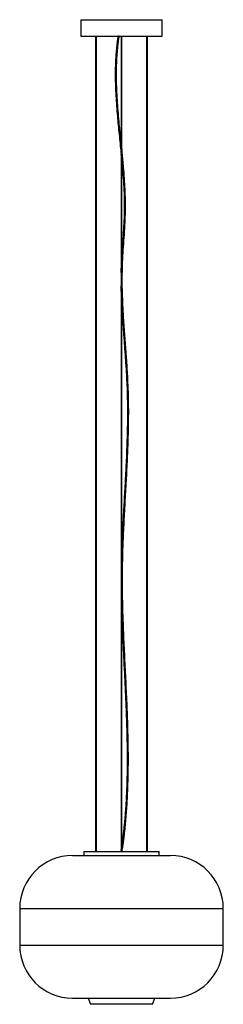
# Paper-space layout '_Frontal' of a CAD drawing. Header units: millimetres. Extents: x -250 to 250, y -190 to 2225.
import ezdxf

# ---------------------------------------------------------------- set-up
doc = ezdxf.new("R2010")
doc.units = ezdxf.units.MM

psp = doc.layouts.new('_Frontal')

# ---------------------------------------------------------------- linework, layer by layer
at = {"color": 7, "linetype": 'Continuous', "lineweight": 25}
for p, q in [((-100, 2225), (-100, 2185)), ((-100, 2225), (100, 2225)), ((100, 2185), (100, 2225)), ((-100, 2185), (100, 2185)), ((-63.5, 2185), (-63.5, 185)), ((-61.5, 185), (-61.5, 2185)), ((-5.6, 2184.8), (-7.1, 2185)), ((-1, 2185), (-1, 1925.8)), ((1, 1906.2), (1, 2185)), ((61.5, 2185), (61.5, 185)), ((63.5, 185), (63.5, 2185)), ((-1, 1896), (-1, 1605.1)), ((1, 1653.5), (1, 1875)), ((-1, 1572.2), (-1, 188.4)), ((1, 936.3), (1, 1516)), ((1, 202.3), (1, 759.9)), ((-120, 175), (120, 175)), ((-92.5, 185), (-92.5, 175)), ((-92.5, 185), (92.5, 185)), ((-1, 188.4), (-1.5, 185.2)), ((0, 185), (-1.5, 185.2)), ((-1, 185.2), (-1, 185)), ((92.5, 175), (92.5, 185)), ((-250, 45), (-250, -45)), ((-250, 45), (250, 45)), ((250, -45), (250, 45)), ((-250, -45), (250, -45)), ((-120, -175), (120, -175)), ((-81.6, -175), (-76.1, -190)), ((76.1, -190), (-76.1, -190)), ((76.1, -190), (81.6, -175))]:
    psp.add_line(p, q, dxfattribs=at)
for centre, start, end in [((-120, 45), 90, 180), ((120, 45), 0, 90), ((-120, -45), 180, 270), ((120, -45), 270, 0)]:
    psp.add_arc(centre, 130, start, end, dxfattribs=at)
for points, knots in [([(-8.5, 2185.2), (-9.1, 2181.7), (-10.1, 2174.9), (-11.3, 2165.1), (-12.2, 2156.2), (-13, 2148.3), (-13.5, 2141.2), (-14, 2135.2), (-14.3, 2130), (-14.5, 2125.4), (-14.7, 2120.9), (-14.9, 2116.3), (-15.2, 2106.3), (-15.4, 2090.7), (-15.2, 2068.3), (-14.2, 2044.4), (-12.7, 2019.3), (-10.2, 1987.6), (-6.5, 1949.4), (-3, 1916.7), (-1.3, 1898.8), (-1, 1895.9)], [0, 0, 0, 0, 0.037172, 0.071082, 0.10177, 0.129264, 0.153586, 0.174751, 0.191825, 0.207248, 0.222796, 0.23849, 0.254331, 0.32663, 0.399489, 0.486247, 0.573022, 0.659809, 0.814807, 0.969814, 1, 1, 1, 1]), ([(-1, 1925.5), (-1.2, 1928.1), (-2.7, 1942.4), (-5.1, 1965.6), (-7.8, 1994.9), (-9.8, 2021.3), (-11.4, 2047.8), (-12.2, 2069.8), (-12.4, 2087.1), (-12.3, 2096.8), (-12.2, 2103.3), (-12.2, 2107), (-12.1, 2110.5), (-12, 2114.3), (-11.8, 2118.9), (-11.5, 2124.9), (-11.1, 2132.2), (-10.6, 2140.6), (-9.8, 2150.1), (-8.8, 2160.7), (-7.4, 2172.4), (-6.2, 2180.5), (-5.6, 2184.8)], [0, 0, 0, 0, 0.030423, 0.166345, 0.268278, 0.370199, 0.472101, 0.573982, 0.624024, 0.671512, 0.685746, 0.69965, 0.713224, 0.726931, 0.742919, 0.767025, 0.7953, 0.827759, 0.86442, 0.905316, 0.950489, 1, 1, 1, 1]), ([(-1, 1925.8), (-1, 1925.8), (-1, 1925.8), (-1, 1925.8), (-1, 1925.8), (-1, 1925.8), (-1, 1925.7), (-1, 1925.4), (-0.9, 1923.9), (-0.6, 1919.5), (-0.3, 1914.5), (0.3, 1909.8), (0.6, 1907.8), (0.9, 1906.7), (0.9, 1906.4), (1, 1906.2), (1, 1906.2), (1, 1906.2), (1, 1906.2)], [0, 0, 0, 0, 0.000358, 0.001423, 0.002488, 0.003935, 0.00659, 0.015707, 0.059341, 0.232731, 0.673043, 0.80328, 0.934558, 0.967249, 0.983657, 0.990293, 0.996993, 1, 1, 1, 1]), ([(1, 1875), (1, 1875), (1, 1875), (1, 1875), (1, 1875), (1, 1875), (1, 1875.1), (1, 1875.3), (0.9, 1876.1), (0.7, 1879.6), (0.4, 1884.4), (0, 1889.9), (-0.4, 1893), (-0.7, 1894.9), (-0.9, 1895.5), (-0.9, 1895.8), (-1, 1895.9), (-1, 1895.9)], [0, 0, 0, 0, 0.000072, 0.001032, 0.001997, 0.003074, 0.004851, 0.010171, 0.034243, 0.129722, 0.510966, 0.706943, 0.903608, 0.95675, 0.983382, 0.992208, 1, 1, 1, 1]), ([(1.5, 184.8), (2.1, 189), (3.3, 197), (4.9, 208.3), (6.1, 218.4), (7.2, 227.1), (8, 234.2), (8.6, 239.8), (9.1, 244.4), (9.5, 248.9), (10, 253.4), (10.9, 263.4), (12.2, 279), (14.1, 305.5), (15.6, 337.7), (16.7, 377.9), (17, 420.5), (16.3, 465.5), (14.9, 515.5), (12.6, 570.6), (9.6, 630.8), (6.7, 691), (4.2, 749), (2.7, 805), (2.2, 858.7), (3, 912.5), (5.1, 966.3), (7.8, 1020), (10.9, 1073.7), (13.8, 1127.4), (16.1, 1177.8), (17.4, 1225), (17.8, 1268.8), (17, 1312.6), (15, 1356.4), (12.1, 1400.1), (8.8, 1443.8), (5.9, 1482.9), (3.9, 1517.6), (2.5, 1547.7), (1.8, 1577.8), (1.9, 1607.9), (3, 1638), (4.9, 1668.1), (7.1, 1698.1), (8.9, 1727.1), (9.9, 1755.2), (9.8, 1782.2), (8.9, 1809.1), (7.3, 1836.1), (4.9, 1865.8), (2.7, 1889.2), (1.3, 1903.6), (1, 1906.3)], [0, 0, 0, 0, 0.007418, 0.014063, 0.019936, 0.025042, 0.029383, 0.032257, 0.034856, 0.037477, 0.040122, 0.042791, 0.054971, 0.067243, 0.089158, 0.111074, 0.137166, 0.163259, 0.189353, 0.224301, 0.25925, 0.294199, 0.329147, 0.36035, 0.391551, 0.42275, 0.453953, 0.485158, 0.516363, 0.547568, 0.578771, 0.604187, 0.629601, 0.655015, 0.680432, 0.705851, 0.731271, 0.756691, 0.774166, 0.791639, 0.80911, 0.826577, 0.844042, 0.86152, 0.879002, 0.896482, 0.91214, 0.927792, 0.943444, 0.959098, 0.974756, 0.995262, 1, 1, 1, 1]), ([(1, 1874.1), (1.5, 1869.3), (2.9, 1854.6), (4.7, 1829.8), (6.3, 1799.7), (7, 1769.6), (6.5, 1739.5), (4.9, 1709.4), (2.8, 1680.8), (1.6, 1662.2), (1, 1653.5)], [0, 0, 0, 0, 0.064784, 0.201138, 0.337463, 0.473746, 0.609992, 0.746337, 0.882749, 1, 1, 1, 1]), ([(-1, 1605.1), (-1, 1605.1), (-1, 1605.1), (-1, 1605.2), (-1, 1605.5), (-0.9, 1606.8), (-0.7, 1612.1), (-0.3, 1619.1), (0.1, 1629.3), (0.4, 1637.4), (0.7, 1645.6), (0.9, 1650.2), (1, 1652.9), (1, 1653.4), (1, 1653.5), (1, 1653.6), (1, 1653.6), (1, 1653.6), (1, 1653.6), (1, 1653.6), (1, 1653.6), (1, 1653.6), (1, 1653.6)], [0, 0, 0, 0, 0.000453, 0.001356, 0.005279, 0.020766, 0.082448, 0.328939, 0.454916, 0.706877, 0.833021, 0.959093, 0.990613, 0.994554, 0.996526, 0.997515, 0.997914, 0.998317, 0.998581, 0.998844, 0.999237, 1, 1, 1, 1]), ([(-0.8, 1605.6), (-1, 1598.6), (-1.3, 1587.5), (-1, 1576.5), (-0.9, 1572.3)], [0, 0, 0, 0, 0.623918, 1, 1, 1, 1]), ([(1, 1516), (1, 1516), (1, 1516.1), (1, 1516.1), (1, 1516.1), (1, 1516.4), (0.9, 1517.6), (0.8, 1522.5), (0.5, 1532.7), (0, 1547.6), (-0.4, 1559.9), (-0.8, 1567.8), (-0.9, 1570.3), (-1, 1571.7), (-1, 1572), (-1, 1572.2), (-1, 1572.2), (-1, 1572.3), (-1, 1572.3), (-1, 1572.4), (-1, 1572.4), (-1, 1572.4), (-1, 1572.4), (-1, 1572.4), (-1, 1572.3), (-1, 1572.3)], [0, 0, 0, 0, 0.00005, 0.000366, 0.001172, 0.004292, 0.016659, 0.065984, 0.263141, 0.555859, 0.856884, 0.916834, 0.976851, 0.987465, 0.991463, 0.993831, 0.995373, 0.996416, 0.997485, 0.997894, 0.998307, 0.998581, 0.998855, 0.99925, 1, 1, 1, 1]), ([(1, 1516.9), (1, 1516.6), (1.5, 1504.8), (3.1, 1481.6), (5.5, 1447.3), (8.1, 1412.9), (10.6, 1377.5), (12.8, 1340.8), (14.3, 1303), (14.7, 1265.1), (14.4, 1227.2), (13.3, 1185), (11.4, 1138.3), (8.7, 1087.3), (5.8, 1036.2), (3, 986), (1.7, 952.8), (1, 936.6)], [0, 0, 0, 0, 0.00163, 0.060877, 0.120127, 0.179379, 0.23863, 0.303799, 0.368953, 0.434108, 0.499268, 0.564432, 0.652398, 0.740368, 0.828339, 0.916309, 1, 1, 1, 1]), ([(1, 759.8), (1, 759.8), (1, 759.8), (1, 759.8), (1, 759.8), (1, 759.8), (1, 759.9), (1, 760.1), (1, 760.9), (0.9, 764.1), (0.7, 777.2), (0.3, 798.9), (-0.1, 822.7), (-0.3, 843.4), (-0.3, 862.3), (0, 884.1), (0.4, 906.4), (0.7, 923.2), (0.9, 933), (1, 935.5), (1, 936.3), (1, 936.5), (1, 936.6), (1, 936.6), (1, 936.6), (1, 936.6), (1, 936.6), (1, 936.6), (1, 936.6), (1, 936.6)], [0, 0, 0, 0, 0.000024, 0.000065, 0.000103, 0.000167, 0.000335, 0.001003, 0.003654, 0.014226, 0.056487, 0.225505, 0.381808, 0.459958, 0.576291, 0.702597, 0.828901, 0.955223, 0.986801, 0.994696, 0.998647, 0.999241, 0.999539, 0.999689, 0.99974, 0.999783, 0.999825, 0.999886, 1, 1, 1, 1]), ([(1, 761.4), (1.3, 753.8), (2, 730.1), (3.7, 690.3), (6.1, 642.2), (8.5, 594), (10.7, 545.9), (12.5, 497.7), (13.7, 449.5), (14, 405.6), (13.5, 366), (12.3, 330.7), (10.9, 302.8), (9.4, 282.6), (8.7, 273), (8.1, 266.5), (7.8, 262.8), (7.5, 259.3), (7.2, 255.5), (6.7, 250.9), (6.1, 245), (5.3, 237.6), (4.4, 229.2), (3.3, 219.7), (2.1, 210.6), (1.3, 204.6), (1, 202.1)], [0, 0, 0, 0, 0.041037, 0.127079, 0.213121, 0.299164, 0.385205, 0.471246, 0.557283, 0.643316, 0.706405, 0.769491, 0.832573, 0.855808, 0.877852, 0.884461, 0.890918, 0.897222, 0.903605, 0.911061, 0.922292, 0.935456, 0.950558, 0.967601, 0.986592, 1, 1, 1, 1]), ([(-1, 188.4), (-1, 188.4), (-1, 188.4), (-1, 188.5), (-0.9, 188.6), (-0.8, 188.9), (-0.5, 189.9), (0, 192.5), (0.5, 196.5), (0.8, 199.9), (1, 201.7), (1, 202), (1, 202.1), (1, 202.1)], [0, 0, 0, 0, 0.0033877, 0.0133265, 0.0269533, 0.0486621, 0.0928277, 0.2622643, 0.5969105, 0.934283, 0.9760693, 0.9969816, 1, 1, 1, 1])]:
    psp.add_open_spline(points, degree=3, knots=knots, dxfattribs=at)

doc.saveas('drawing.dxf')
